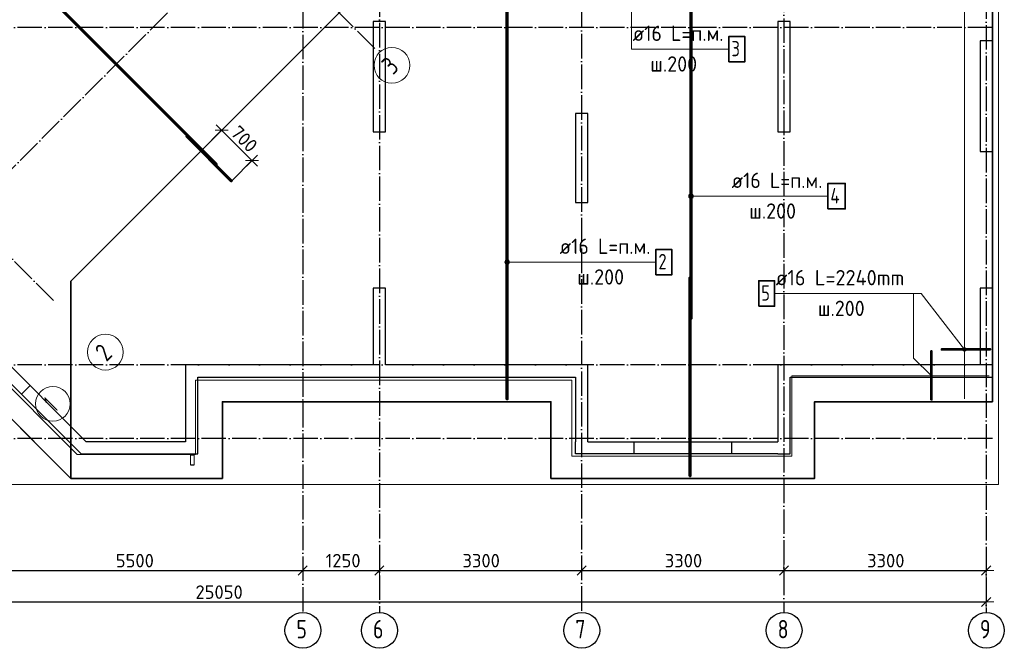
# Model space of a CAD drawing. Header units: millimetres. Extents: x -3483 to 105345, y -283423 to 72284.
# Tile 83 of 165: x 49283 to 65345, y -3417 to 6826. Entities that reach past the tile are written whole.
import ezdxf

# ---------------------------------------------------------------- set-up
doc = ezdxf.new("R2010")
doc.units = ezdxf.units.MM
doc.header["$PDMODE"] = 65
for name, pattern in [('______11', [500, 400, -50, 0, -50]), ('______2', [270, 200, -70]), ('______5', [1100, 800, -100, 100, -100])]:
    doc.linetypes.add(name, pattern=pattern)
for name, color, linetype, lineweight in [('Standard', 7, 'Continuous', 25), ('Арм.стержн. Арматура края', 96, 'Continuous', 35), ('Армирование стержнями_ общее', 40, 'Continuous', 35), ('Колонна (1)', 7, 'Continuous', 35), ('Колонна (2)', 7, 'Continuous', 35), ('Размерная линия_ общее', 7, 'Continuous', 13), ('Стальная конструкция_ общее', 7, 'Continuous', 25), ('Стена_ общее', 7, 'Continuous', 35), ('Фундамент_ общее', 7, 'Continuous', 35)]:
    doc.layers.add(name, color=color, linetype=linetype, lineweight=lineweight)
for name, color, linetype, lineweight, true_color in [('Арм.стержн.верхн.зоны У', 7, 'Continuous', 35, 0xecec00), ('Арм.стержн.верхн.зоны Х', 7, 'Continuous', 35, 0x0000c6), ('Арм.стержн.ниж.зоны У', 7, 'Continuous', 35, 0x00b300), ('Арм.стержн.ниж.зоны Х', 7, 'Continuous', 35, 0xc600c6), ('Осевая линия_ общее', 7, '______5', 13, 0xa0a0a0)]:
    doc.layers.add(name, color=color, linetype=linetype, lineweight=lineweight, true_color=true_color)
doc.styles.add('ISOCPEUR', font='ISOCPEUR')
doc.dimstyles.new('DIMSTYLE_4', dxfattribs={"dimtxt": 220, "dimasz": 250, "dimexe": 0, "dimexo": 0, "dimgap": 110, "dimtad": 2, "dimdec": 0, "dimrnd": 5, "dimzin": 12, "dimdsep": 46, "dimtxsty": 'ISOCPEUR', "dimblk1": 'ALL_ML_STRICH', "dimblk2": 'ALL_ML_STRICH', "dimsah": 1, "dimcen": 0, "dimclrd": 7, "dimclre": 256, "dimclrt": 7, "dimadec": 0, "dimazin": 0, "dimtfac": 1, "dimtdec": 0, "dimtix": 1, "dimtmove": 2, "dimatfit": 3, "dimfxl": 0, "dimtzin": 0, "dimlwd": 0, "dimlwe": -3, "dimarcsym": 0})

# ---------------------------------------------------------------- blocks, each defined once
blk = doc.blocks.new('СЛОЖНЫЙ_ОБЪЕКТ_1')
at = {"layer": 'Колонна (1)', "color": 9, "lineweight": -3, "true_color": 0xc7c7c7, "transparency": 33554687}
for p, q in [((55050, 6800), (55050, 5000)), ((55250, 6800), (55050, 6800)), ((55250, 5000), (55250, 6800)), ((61650, 6800), (61650, 5000)), ((61850, 6800), (61650, 6800)), ((61850, 5000), (61850, 6800)), ((64950, 6480), (64950, 4680)), ((65150, 6480), (64950, 6480)), ((65150, 4680), (65150, 6480)), ((55050, 5000), (55250, 5000)), ((61650, 5000), (61850, 5000)), ((64950, 4680), (65150, 4680))]:
    blk.add_line(p, q, dxfattribs=at)
at = {"layer": 'Колонна (2)', "color": 9, "lineweight": -3, "true_color": 0xc7c7c7, "transparency": 33554687}
for p, q in [((58350, 5300), (58350, 3850)), ((58550, 5300), (58350, 5300)), ((58550, 3850), (58550, 5300)), ((58350, 3850), (58550, 3850))]:
    blk.add_line(p, q, dxfattribs=at)
at = {"layer": 'Стена_ общее', "color": 9, "linetype": 'Continuous', "lineweight": -3, "true_color": 0xc7c7c7, "transparency": 33554687}
for p, q in [((50286, -250), (47397, 2639)), ((47680, 2639), (50368, -50)), ((55050, 2450), (55050, 1200)), ((55250, 2450), (55050, 2450)), ((55250, 1200), (55250, 2450)), ((64950, 2450), (64950, 1200)), ((65150, 2450), (64950, 2450)), ((65150, 1000), (65150, 2450)), ((51990, 1200), (51990, 1000)), ((55050, 1200), (51990, 1200)), ((58350, 1200), (55250, 1200)), ((58550, 1200), (58350, 1200)), ((58550, -50), (58550, 1200)), ((61650, 1200), (61650, 1000)), ((64950, 1200), (61650, 1200)), ((51990, 1000), (51990, -50)), ((52190, 1000), (58350, 1000)), ((52190, -250), (52190, 1000)), ((58350, 1000), (58350, -50)), ((61650, 1000), (61650, -50)), ((61850, -250), (61850, 1000)), ((61850, 1000), (64950, 1000)), ((64950, 1000), (65150, 1000)), ((51990, -50), (50368, -50)), ((58350, -250), (58350, -50)), ((58550, -50), (61650, -50)), ((50286, -250), (51990, -250)), ((51990, -250), (52190, -250)), ((61650, -250), (58350, -250)), ((61650, -250), (61850, -250))]:
    blk.add_line(p, q, dxfattribs=at)
at = {"layer": 'Стена_ общее', "color": 9, "linetype": '______2', "lineweight": -3, "true_color": 0xc7c7c7, "transparency": 33554687}
for p, q in [((49313, 722), (49455, 864)), ((59300, -50), (59300, -250)), ((60900, -250), (60900, -50))]:
    blk.add_line(p, q, dxfattribs=at)
blk = doc.blocks.new('ALL_ML_STRICH')
at = {"color": 0, "linetype": 'ByBlock', "lineweight": -2}
for p, q in [((-1, 0), (0.5, 0)), ((-0.3, -0.3), (0.3, 0.3)), ((0, -0.5), (0, 0.5))]:
    blk.add_line(p, q, dxfattribs=at)
blk = doc.blocks.new('*D704')
at = {"layer": 'DEFPOINTS', "color": 7, "linetype": 'Continuous', "lineweight": 13, "transparency": 33554687}
for p in [(48400, -1902), (53900, -2010), (48400, -2149)]:
    blk.add_point(p, dxfattribs=at)
at = {"layer": 'Размерная линия_ общее', "color": 253, "linetype": 'Continuous', "lineweight": -2, "true_color": 0xa0a0a0, "transparency": 33554687}
for p, q in [((48400, -2002), (48400, -2149)), ((53900, -2110), (53900, -2149))]:
    blk.add_line(p, q, dxfattribs=at)
at = {"layer": 'Размерная линия_ общее', "color": 7, "linetype": 'Continuous', "lineweight": -2, "transparency": 33554687}
blk.add_line((48400, -2149), (53900, -2149), dxfattribs=at)
at = {"layer": 'Размерная линия_ общее', "color": 7, "linetype": 'Continuous', "lineweight": 13, "transparency": 33554687, "xscale": 250, "yscale": 250, "zscale": 250, "rotation": 180}
blk.add_blockref('ALL_ML_STRICH', (48400, -2149), dxfattribs=at)
at = {"layer": 'Размерная линия_ общее', "color": 7, "linetype": 'Continuous', "lineweight": 13, "transparency": 33554687, "xscale": 250, "yscale": 250, "zscale": 250}
blk.add_blockref('ALL_ML_STRICH', (53900, -2149), dxfattribs=at)
at = {"layer": 'Размерная линия_ общее', "color": 7, "linetype": 'Continuous', "lineweight": 13, "transparency": 33554687, "insert": (51161, -1989), "char_height": 220, "width": 880, "attachment_point": 5, "style": 'ISOCPEUR'}
blk.add_mtext('\\A1;{5500}', dxfattribs=at)
blk = doc.blocks.new('*D705')
at = {"layer": 'DEFPOINTS', "color": 7, "linetype": 'Continuous', "lineweight": 13, "transparency": 33554687}
for p in [(53900, -2010), (55150, -2010), (53900, -2149)]:
    blk.add_point(p, dxfattribs=at)
at = {"layer": 'Размерная линия_ общее', "color": 253, "linetype": 'Continuous', "lineweight": -2, "true_color": 0xa0a0a0, "transparency": 33554687}
for p, q in [((53900, -2110), (53900, -2149)), ((55150, -2110), (55150, -2149))]:
    blk.add_line(p, q, dxfattribs=at)
at = {"layer": 'Размерная линия_ общее', "color": 7, "linetype": 'Continuous', "lineweight": -2, "transparency": 33554687}
blk.add_line((53900, -2149), (55150, -2149), dxfattribs=at)
at = {"layer": 'Размерная линия_ общее', "color": 7, "linetype": 'Continuous', "lineweight": 13, "transparency": 33554687, "xscale": 250, "yscale": 250, "zscale": 250, "rotation": 180}
blk.add_blockref('ALL_ML_STRICH', (53900, -2149), dxfattribs=at)
at = {"layer": 'Размерная линия_ общее', "color": 7, "linetype": 'Continuous', "lineweight": 13, "transparency": 33554687, "xscale": 250, "yscale": 250, "zscale": 250}
blk.add_blockref('ALL_ML_STRICH', (55150, -2149), dxfattribs=at)
at = {"layer": 'Размерная линия_ общее', "color": 7, "linetype": 'Continuous', "lineweight": 13, "transparency": 33554687, "insert": (54558, -1989), "char_height": 220, "width": 880, "attachment_point": 5, "style": 'ISOCPEUR'}
blk.add_mtext('\\A1;{1250}', dxfattribs=at)
blk = doc.blocks.new('*D706')
at = {"layer": 'DEFPOINTS', "color": 7, "linetype": 'Continuous', "lineweight": 13, "transparency": 33554687}
for p in [(55150, -2010), (55150, -2149), (58450, -2091)]:
    blk.add_point(p, dxfattribs=at)
at = {"layer": 'Размерная линия_ общее', "color": 253, "linetype": 'Continuous', "lineweight": -2, "true_color": 0xa0a0a0, "transparency": 33554687}
for p, q in [((55150, -2110), (55150, -2149)), ((58450, -2149), (58450, -2149))]:
    blk.add_line(p, q, dxfattribs=at)
at = {"layer": 'Размерная линия_ общее', "color": 7, "linetype": 'Continuous', "lineweight": -2, "transparency": 33554687}
blk.add_line((55150, -2149), (58450, -2149), dxfattribs=at)
at = {"layer": 'Размерная линия_ общее', "color": 7, "linetype": 'Continuous', "lineweight": 13, "transparency": 33554687, "xscale": 250, "yscale": 250, "zscale": 250, "rotation": 180}
blk.add_blockref('ALL_ML_STRICH', (55150, -2149), dxfattribs=at)
at = {"layer": 'Размерная линия_ общее', "color": 7, "linetype": 'Continuous', "lineweight": 13, "transparency": 33554687, "xscale": 250, "yscale": 250, "zscale": 250}
blk.add_blockref('ALL_ML_STRICH', (58450, -2149), dxfattribs=at)
at = {"layer": 'Размерная линия_ общее', "color": 7, "linetype": 'Continuous', "lineweight": 13, "transparency": 33554687, "insert": (56811, -1989), "char_height": 220, "width": 880, "attachment_point": 5, "style": 'ISOCPEUR'}
blk.add_mtext('\\A1;{3300}', dxfattribs=at)
blk = doc.blocks.new('*D707')
at = {"layer": 'DEFPOINTS', "color": 7, "linetype": 'Continuous', "lineweight": 13, "transparency": 33554687}
for p in [(61750, -1996), (58450, -2091), (58450, -2149)]:
    blk.add_point(p, dxfattribs=at)
at = {"layer": 'Размерная линия_ общее', "color": 253, "linetype": 'Continuous', "lineweight": -2, "true_color": 0xa0a0a0, "transparency": 33554687}
for p, q in [((58450, -2149), (58450, -2149)), ((61750, -2096), (61750, -2149))]:
    blk.add_line(p, q, dxfattribs=at)
at = {"layer": 'Размерная линия_ общее', "color": 7, "linetype": 'Continuous', "lineweight": -2, "transparency": 33554687}
blk.add_line((58450, -2149), (61750, -2149), dxfattribs=at)
at = {"layer": 'Размерная линия_ общее', "color": 7, "linetype": 'Continuous', "lineweight": 13, "transparency": 33554687, "xscale": 250, "yscale": 250, "zscale": 250, "rotation": 180}
blk.add_blockref('ALL_ML_STRICH', (58450, -2149), dxfattribs=at)
at = {"layer": 'Размерная линия_ общее', "color": 7, "linetype": 'Continuous', "lineweight": 13, "transparency": 33554687, "xscale": 250, "yscale": 250, "zscale": 250}
blk.add_blockref('ALL_ML_STRICH', (61750, -2149), dxfattribs=at)
at = {"layer": 'Размерная линия_ общее', "color": 7, "linetype": 'Continuous', "lineweight": 13, "transparency": 33554687, "insert": (60111, -1989), "char_height": 220, "width": 880, "attachment_point": 5, "style": 'ISOCPEUR'}
blk.add_mtext('\\A1;{3300}', dxfattribs=at)
blk = doc.blocks.new('*D708')
at = {"layer": 'DEFPOINTS', "color": 7, "linetype": 'Continuous', "lineweight": 13, "transparency": 33554687}
for p in [(61750, -1996), (65050, -1996), (61750, -2149)]:
    blk.add_point(p, dxfattribs=at)
at = {"layer": 'Размерная линия_ общее', "color": 253, "linetype": 'Continuous', "lineweight": -2, "true_color": 0xa0a0a0, "transparency": 33554687}
for p, q in [((61750, -2096), (61750, -2149)), ((65050, -2096), (65050, -2149))]:
    blk.add_line(p, q, dxfattribs=at)
at = {"layer": 'Размерная линия_ общее', "color": 7, "linetype": 'Continuous', "lineweight": -2, "transparency": 33554687}
blk.add_line((61750, -2149), (65050, -2149), dxfattribs=at)
at = {"layer": 'Размерная линия_ общее', "color": 7, "linetype": 'Continuous', "lineweight": 13, "transparency": 33554687, "xscale": 250, "yscale": 250, "zscale": 250, "rotation": 180}
blk.add_blockref('ALL_ML_STRICH', (61750, -2149), dxfattribs=at)
at = {"layer": 'Размерная линия_ общее', "color": 7, "linetype": 'Continuous', "lineweight": 13, "transparency": 33554687, "xscale": 250, "yscale": 250, "zscale": 250}
blk.add_blockref('ALL_ML_STRICH', (65050, -2149), dxfattribs=at)
at = {"layer": 'Размерная линия_ общее', "color": 7, "linetype": 'Continuous', "lineweight": 13, "transparency": 33554687, "insert": (63411, -1989), "char_height": 220, "width": 880, "attachment_point": 5, "style": 'ISOCPEUR'}
blk.add_mtext('\\A1;{3300}', dxfattribs=at)
blk = doc.blocks.new('*D709')
at = {"layer": 'DEFPOINTS', "color": 7, "linetype": 'Continuous', "lineweight": 13, "transparency": 33554687}
for p in [(40000, -2662), (40000, -2678), (65050, -2644)]:
    blk.add_point(p, dxfattribs=at)
at = {"layer": 'Размерная линия_ общее', "color": 253, "linetype": 'Continuous', "lineweight": -2, "true_color": 0xa0a0a0, "transparency": 33554687}
for p, q in [((40000, -2662), (40000, -2662)), ((65050, -2662), (65050, -2662))]:
    blk.add_line(p, q, dxfattribs=at)
at = {"layer": 'Размерная линия_ общее', "color": 7, "linetype": 'Continuous', "lineweight": -2, "transparency": 33554687}
blk.add_line((40000, -2662), (65050, -2662), dxfattribs=at)
at = {"layer": 'Размерная линия_ общее', "color": 7, "linetype": 'Continuous', "lineweight": 13, "transparency": 33554687, "xscale": 250, "yscale": 250, "zscale": 250, "rotation": 180}
blk.add_blockref('ALL_ML_STRICH', (40000, -2662), dxfattribs=at)
at = {"layer": 'Размерная линия_ общее', "color": 7, "linetype": 'Continuous', "lineweight": 13, "transparency": 33554687, "xscale": 250, "yscale": 250, "zscale": 250}
blk.add_blockref('ALL_ML_STRICH', (65050, -2662), dxfattribs=at)
at = {"layer": 'Размерная линия_ общее', "color": 7, "linetype": 'Continuous', "lineweight": 13, "transparency": 33554687, "insert": (52536, -2502), "char_height": 220, "width": 1100, "attachment_point": 5, "style": 'ISOCPEUR'}
blk.add_mtext('\\A1;{25050}', dxfattribs=at)
blk = doc.blocks.new('*D749')
at = {"layer": 'DEFPOINTS', "color": 7, "linetype": 'Continuous', "lineweight": 13, "transparency": 33554687}
for p in [(52244, 4692), (53072, 4530), (52739, 4197)]:
    blk.add_point(p, dxfattribs=at)
at = {"layer": 'Размерная линия_ общее', "color": 253, "linetype": 'Continuous', "lineweight": -2, "true_color": 0xa0a0a0, "transparency": 33554687}
for p, q in [((52258, 4706), (52577, 5025)), ((52753, 4211), (53072, 4530))]:
    blk.add_line(p, q, dxfattribs=at)
at = {"layer": 'Размерная линия_ общее', "color": 7, "linetype": 'Continuous', "lineweight": -2, "transparency": 33554687}
blk.add_line((53072, 4530), (52577, 5025), dxfattribs=at)
at = {"layer": 'Размерная линия_ общее', "color": 7, "linetype": 'Continuous', "lineweight": 13, "transparency": 33554687, "xscale": 250, "yscale": 250, "zscale": 250}
for p, rotation in [((52577, 5025), 135.0000000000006), ((53072, 4530), 315.0000000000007)]:
    blk.add_blockref('ALL_ML_STRICH', p, dxfattribs=dict(at, rotation=rotation))
at = {"layer": 'Размерная линия_ общее', "color": 7, "linetype": 'Continuous', "lineweight": 13, "transparency": 33554687, "insert": (52945, 4883), "char_height": 220, "width": 660, "attachment_point": 5, "rotation": 315, "style": 'ISOCPEUR'}
blk.add_mtext('\\A1;{700}', dxfattribs=at)
blk = doc.blocks.new('СЛОЖНЫЙ_ОБЪЕКТ_11')
at = {"layer": 'Армирование стержнями_ общее', "color": 7, "linetype": 'Continuous', "lineweight": 25, "transparency": 33554687}
for p in [(62052, 14500), (50120, -650)]:
    blk.add_line(p, (50120, 2568), dxfattribs=at)
blk = doc.blocks.new('СЛОЖНЫЙ_ОБЪЕКТ_12')
at = {"layer": 'Осевая линия_ общее', "color": 253, "linetype": '______11', "lineweight": -3, "true_color": 0xa0a0a0, "transparency": 33554687}
for p, q in [((46817, 2059), (63625, 18867)), ((55076, 6358), (47489, 13945)), ((49836, 2250), (48019, 4067))]:
    blk.add_line(p, q, dxfattribs=at)
at = {"layer": 'Осевая линия_ общее', "color": 7, "linetype": 'Continuous', "lineweight": 13, "transparency": 33554687}
for centre, radius in [((55355, 6083), 292), ((50681, 1409), 292), ((49825, 567), 282)]:
    blk.add_circle(centre, radius, dxfattribs=at)
at = {"layer": 'Осевая линия_ общее', "color": 7, "linetype": 'Continuous', "lineweight": 13, "transparency": 33554687, "char_height": 300, "attachment_point": 7, "rotation": 45, "style": 'ISOCPEUR'}
for s, insert, width in [('\\W0.78;3', (55373, 5916), 326.41), ('\\W0.78;2', (50699, 1242), 326.41), ('\\W0.56;1', (49864, 422), 233.33)]:
    blk.add_mtext(s, dxfattribs=dict(at, insert=insert, width=width))

msp = doc.modelspace()

# ---------------------------------------------------------------- hatches: boundary and pattern name
at = {"layer": 'Арм.стержн. Арматура края', "linetype": 'Continuous', "lineweight": 13, "transparency": 33554687}
for points in [[(64693.3, 1483.6), (64669.6, 1465.1), (64667.8, 1449.9)], [(64693.3, 1483.6), (64667.8, 1449.9), (64708.4, 1481.7)], [(64708.4, 1481.7), (64667.8, 1449.9), (64673.7, 1435.5)], [(64669.6, 1465.1), (64693.3, 1483.6), (64678.9, 1477.6)], [(64708.4, 1481.7), (64673.7, 1435.5), (64721, 1472.5)], [(64721, 1472.5), (64673.7, 1435.5), (64686.2, 1426.3)], [(64721, 1472.5), (64686.2, 1426.3), (64726.9, 1458.1)], [(64726.9, 1458.1), (64686.2, 1426.3), (64701.4, 1424.4)], [(64726.9, 1458.1), (64701.4, 1424.4), (64725, 1442.9)], [(64725, 1442.9), (64701.4, 1424.4), (64715.8, 1430.4)]]:
    msp.add_hatch(color=7, dxfattribs=at).paths.add_polyline_path(points)
at = {"layer": 'Арм.стержн.верхн.зоны У', "linetype": 'Continuous', "lineweight": 13, "transparency": 33554687}
for points in [[(60202.7, 3931.4), (60202.7, 3968.9), (60197.4, 3950.1)], [(60216.2, 3917.9), (60216.2, 3982.4), (60202.7, 3968.9)], [(60216.2, 3917.9), (60202.7, 3968.9), (60202.7, 3931.4)], [(60234.9, 3912.6), (60234.9, 3987.6), (60216.2, 3982.4)], [(60234.9, 3912.6), (60216.2, 3982.4), (60216.2, 3917.9)], [(60253.7, 3917.9), (60253.7, 3982.4), (60234.9, 3987.6)], [(60253.7, 3917.9), (60234.9, 3987.6), (60234.9, 3912.6)], [(60267.2, 3931.4), (60267.2, 3968.9), (60253.7, 3982.4)], [(60267.2, 3931.4), (60253.7, 3982.4), (60253.7, 3917.9)], [(60267.2, 3968.9), (60267.2, 3931.4), (60272.4, 3950.1)]]:
    msp.add_hatch(color=7, dxfattribs=at).paths.add_polyline_path(points)
at = {"layer": 'Арм.стержн.ниж.зоны У', "linetype": 'Continuous', "lineweight": 13, "transparency": 33554687}
for points in [[(57202.7, 2857.3), (57202.7, 2894.8), (57197.4, 2876.1)], [(57216.2, 2843.8), (57216.2, 2908.3), (57202.7, 2894.8)], [(57216.2, 2843.8), (57202.7, 2894.8), (57202.7, 2857.3)], [(57234.9, 2838.6), (57234.9, 2913.6), (57216.2, 2908.3)], [(57234.9, 2838.6), (57216.2, 2908.3), (57216.2, 2843.8)], [(57253.7, 2843.8), (57253.7, 2908.3), (57234.9, 2913.6)], [(57253.7, 2843.8), (57234.9, 2913.6), (57234.9, 2838.6)], [(57267.2, 2857.3), (57267.2, 2894.8), (57253.7, 2908.3)], [(57267.2, 2857.3), (57253.7, 2908.3), (57253.7, 2843.8)], [(57267.2, 2894.8), (57267.2, 2857.3), (57272.4, 2876.1)]]:
    msp.add_hatch(color=7, dxfattribs=at).paths.add_polyline_path(points)

# ---------------------------------------------------------------- linework, layer by layer
at = {"layer": 'Standard', "color": 7, "linetype": 'Continuous', "lineweight": 13, "transparency": 33554687}
for points in [[(39250, -750), (65250, -750), (65250, 46690), (39250, 46690), (39250, -750)], [(64697.3, 650), (64697.3, 14100), (61855.2, 14100), (60374.6, 15580.6), (61750, 16955.9), (56729.5, 21976.4), (55350.7, 20597.5), (54127.4, 21820.8), (54127.4, 31582)], [(40977.4, 28292), (40977.4, 21912), (39767.4, 21912), (39767.4, 18342), (40987.4, 18342), (40987.4, 12382), (39671, 12382), (39671, 10305.6), (42591.4, 7385.3), (43468.2, 8262.1), (48255.3, 3475), (47371.4, 2591.1), (50221.1, -258.6), (52151.1, -258.6), (52151.1, 951.4), (58291.1, 951.4), (58291.1, -288.6), (61881.1, -288.6), (61881.1, 1021.4), (65100, 1021.4)], [(64156, 1021.4), (63866.1, 1311.3), (63866.1, 2364.2)]]:
    msp.add_lwpolyline(points, dxfattribs=at)
at = {"layer": 'Арм.стержн. Арматура края', "color": 7, "linetype": 'Continuous', "lineweight": 13, "transparency": 33554687}
for p, q in [((61596.2, 2364.2), (63986.2, 2364.2)), ((63986.2, 2364.2), (64697.3, 1454)), ((64678.9, 1477.6), (64678.9, 1477.6)), ((64721, 1472.5), (64721, 1472.5)), ((64673.7, 1435.5), (64673.7, 1435.5)), ((64715.8, 1430.4), (64715.8, 1430.4))]:
    msp.add_line(p, q, dxfattribs=at)
at = {"layer": 'Арм.стержн. Арматура края', "color": 7, "linetype": 'Continuous', "lineweight": 35, "transparency": 33554687}
for points in [[(61337.8, 2155.9), (61596.2, 2155.9), (61596.2, 2572.6), (61337.8, 2572.6), (61337.8, 2155.9)], [(65120, 1446), (64320, 1446), (64320, 1462), (65120, 1462), (65120, 1446)], [(64148, 630), (64148, 1430), (64164, 1430), (64164, 630), (64148, 630)]]:
    msp.add_lwpolyline(points, dxfattribs=at)
at = {"layer": 'Арм.стержн. Арматура края', "color": 7, "linetype": 'Continuous', "lineweight": 13, "transparency": 33554687}
msp.add_circle((64697.3, 1454), 30, dxfattribs=at)
at = {"layer": 'Арм.стержн.верхн.зоны У', "color": 7, "linetype": 'Continuous', "lineweight": 13, "transparency": 33554687}
for p, q in [((60197.4, 3950.1), (60197.4, 3950.1)), ((60234.9, 3987.6), (60234.9, 3987.6)), ((60876.4, 3950.1), (60234.9, 3950.1)), ((60234.9, 3912.6), (60234.9, 3912.6)), ((60272.4, 3950.1), (60272.4, 3950.1)), ((60876.4, 3950.1), (62466.4, 3950.1))]:
    msp.add_line(p, q, dxfattribs=at)
at = {"layer": 'Арм.стержн.верхн.зоны У', "color": 52, "linetype": 'Continuous', "lineweight": 35, "transparency": 33554687}
for points in [[(62316.9, 16837.3), (56695.4, 22458.8), (55394.4, 21157.7), (54500, 22052), (42567.8, 10119.9), (39350, 10119.9), (42567.4, 6902.4), (43451.3, 7786.3), (47715.2, 3522.4), (46831.3, 2638.6), (50119.9, -650), (50119.9, 2567.8), (62052, 14500), (61015.9, 15536.2), (62316.9, 16837.3)], [(50119.9, 2567.8), (50119.9, -650), (52590, -650), (52590, 600), (57950, 600), (57950, -650), (62250, -650), (62250, 600), (65150, 600), (65150, 14500), (62052, 14500), (50119.9, 2567.8)]]:
    msp.add_lwpolyline(points, dxfattribs=at)
at = {"layer": 'Арм.стержн.верхн.зоны У', "color": 7, "linetype": 'Continuous', "lineweight": 50, "transparency": 33554687}
for points in [[(60242.9, 13672.8), (60242.9, 1956.8), (60226.9, 1956.8), (60226.9, 13672.8), (60242.9, 13672.8)], [(60226.9, 2626.8), (60226.9, -610), (60210.9, -610), (60210.9, 2626.8), (60226.9, 2626.8)]]:
    msp.add_lwpolyline(points, dxfattribs=at)
at = {"layer": 'Арм.стержн.верхн.зоны У', "color": 7, "linetype": 'Continuous', "lineweight": 35, "transparency": 33554687}
msp.add_lwpolyline([(62466.4, 3741.8), (62749.7, 3741.8), (62749.7, 4158.5), (62466.4, 4158.5), (62466.4, 3741.8)], dxfattribs=at)
at = {"layer": 'Арм.стержн.верхн.зоны У', "color": 7, "linetype": 'Continuous', "lineweight": 13, "transparency": 33554687}
msp.add_circle((60234.9, 3950.1), 37.5, dxfattribs=at)
at = {"layer": 'Арм.стержн.верхн.зоны Х', "color": 7, "linetype": 'Continuous', "lineweight": 13, "transparency": 33554687}
for q in [(59263, 7625), (60853, 6346.9)]:
    msp.add_line((59263, 6346.9), q, dxfattribs=at)
at = {"layer": 'Арм.стержн.верхн.зоны Х', "color": 52, "linetype": 'Continuous', "lineweight": 35, "transparency": 33554687}
for points in [[(62316.9, 16837.3), (56695.4, 22458.8), (55394.4, 21157.7), (54500, 22052), (42567.8, 10119.9), (39350, 10119.9), (42567.4, 6902.4), (43451.3, 7786.3), (47715.2, 3522.4), (46831.3, 2638.6), (50119.9, -650), (50119.9, 2567.8), (62052, 14500), (61015.9, 15536.2), (62316.9, 16837.3)], [(50119.9, 2567.8), (50119.9, -650), (52590, -650), (52590, 600), (57950, 600), (57950, -650), (62250, -650), (62250, 600), (65150, 600), (65150, 14500), (62052, 14500), (50119.9, 2567.8)]]:
    msp.add_lwpolyline(points, dxfattribs=at)
at = {"layer": 'Арм.стержн.верхн.зоны Х', "color": 7, "linetype": 'Continuous', "lineweight": 35, "transparency": 33554687}
msp.add_lwpolyline([(60853, 6138.5), (61111.4, 6138.5), (61111.4, 6555.2), (60853, 6555.2), (60853, 6138.5)], dxfattribs=at)
at = {"layer": 'Арм.стержн.ниж.зоны У', "color": 7, "linetype": 'Continuous', "lineweight": 13, "transparency": 33554687}
for p, q in [((57234.9, 2913.6), (57234.9, 2913.6)), ((57197.4, 2876.1), (57197.4, 2876.1)), ((58071.3, 2876.1), (57234.9, 2876.1)), ((57234.9, 2838.6), (57234.9, 2838.6)), ((57272.4, 2876.1), (57272.4, 2876.1)), ((58071.3, 2876.1), (59661.3, 2876.1))]:
    msp.add_line(p, q, dxfattribs=at)
at = {"layer": 'Арм.стержн.ниж.зоны У', "color": 52, "linetype": 'Continuous', "lineweight": 35, "transparency": 33554687}
for points in [[(62316.9, 16837.3), (56695.4, 22458.8), (55394.4, 21157.7), (54500, 22052), (42567.8, 10119.9), (39350, 10119.9), (42567.4, 6902.4), (43451.3, 7786.3), (47715.2, 3522.4), (46831.3, 2638.6), (50119.9, -650), (50119.9, 2567.8), (62052, 14500), (61015.9, 15536.2), (62316.9, 16837.3)], [(50119.9, 2567.8), (50119.9, -650), (52590, -650), (52590, 600), (57950, 600), (57950, -650), (62250, -650), (62250, 600), (65150, 600), (65150, 14500), (62052, 14500), (50119.9, 2567.8)]]:
    msp.add_lwpolyline(points, dxfattribs=at)
at = {"layer": 'Арм.стержн.ниж.зоны У', "color": 7, "linetype": 'Continuous', "lineweight": 50, "transparency": 33554687}
for points in [[(44213.7, 12755.7), (52498.2, 4471.2), (52486.9, 4459.9), (44202.4, 12744.4), (44213.7, 12755.7)], [(57242.9, 10672.8), (57242.9, 640), (57226.9, 640), (57226.9, 10672.8), (57242.9, 10672.8)], [(52013.1, 4933.7), (52744.4, 4202.4), (52733.1, 4191.1), (52001.8, 4922.4), (52013.1, 4933.7)]]:
    msp.add_lwpolyline(points, dxfattribs=at)
at = {"layer": 'Арм.стержн.ниж.зоны У', "color": 7, "linetype": 'Continuous', "lineweight": 35, "transparency": 33554687}
msp.add_lwpolyline([(59661.3, 2667.8), (59919.7, 2667.8), (59919.7, 3084.4), (59661.3, 3084.4), (59661.3, 2667.8)], dxfattribs=at)
at = {"layer": 'Арм.стержн.ниж.зоны У', "color": 7, "linetype": 'Continuous', "lineweight": 13, "transparency": 33554687}
msp.add_circle((57234.9, 2876.1), 37.5, dxfattribs=at)
at = {"layer": 'Арм.стержн.ниж.зоны Х', "color": 52, "linetype": 'Continuous', "lineweight": 35, "transparency": 33554687}
for points in [[(62316.9, 16837.3), (56695.4, 22458.8), (55394.4, 21157.7), (54500, 22052), (42567.8, 10119.9), (39350, 10119.9), (42567.4, 6902.4), (43451.3, 7786.3), (47715.2, 3522.4), (46831.3, 2638.6), (50119.9, -650), (50119.9, 2567.8), (62052, 14500), (61015.9, 15536.2), (62316.9, 16837.3)], [(50119.9, 2567.8), (50119.9, -650), (52590, -650), (52590, 600), (57950, 600), (57950, -650), (62250, -650), (62250, 600), (65150, 600), (65150, 14500), (62052, 14500), (50119.9, 2567.8)]]:
    msp.add_lwpolyline(points, dxfattribs=at)
at = {"layer": 'Осевая линия_ общее', "color": 253, "linetype": '______11', "lineweight": -3, "true_color": 0xa0a0a0, "transparency": 33554687}
for p, q in [((53900, 46590), (53900, -2827.9)), ((55150, 40780), (55150, -2827.9)), ((58450, 21600), (58450, -2827.9)), ((61750, 17850), (61750, -2827.9)), ((65050, 14740), (65050, -2827.9)), ((65150, 6700), (37142.2, 6700)), ((65150, 1200), (37142.2, 1200)), ((65150, 0), (37142.2, 0))]:
    msp.add_line(p, q, dxfattribs=at)
at = {"layer": 'Осевая линия_ общее', "color": 7, "linetype": 'Continuous', "lineweight": -3, "transparency": 33554687}
for centre in [(53902.4, -3124.6), (55152.4, -3124.6), (58452.4, -3124.6), (61752.4, -3124.6), (65052.4, -3124.6)]:
    msp.add_circle(centre, 292.4, dxfattribs=at)
at = {"layer": 'Стальная конструкция_ общее', "color": 253, "linetype": '______2', "lineweight": 18, "true_color": 0xababab, "transparency": 33554687}
for p, q in [((52070, -426.9), (52070, -270)), ((52070, -270), (52130, -270)), ((52070, -426.9), (52070, -270)), ((52070, -270), (52130, -270)), ((52130, -270), (52130, -426.9)), ((52130, -270), (52130, -426.9))]:
    msp.add_line(p, q, dxfattribs=at)
at = {"layer": 'Стальная конструкция_ общее', "color": 7, "linetype": 'Continuous', "lineweight": 25, "transparency": 33554687}
for p, q in [((52070, -430), (52070, -426.9)), ((52070, -426.9), (52130, -426.9)), ((52070, -430), (52070, -426.9)), ((52070, -426.9), (52130, -426.9)), ((52070, -430), (52130, -430)), ((52070, -430), (52130, -430)), ((52130, -426.9), (52130, -430)), ((52130, -426.9), (52130, -430))]:
    msp.add_line(p, q, dxfattribs=at)
at = {"layer": 'Фундамент_ общее', "color": 7, "lineweight": 25, "transparency": 33554687}
for p, q in [((65150, 14500), (65150, 600)), ((50119.9, -650), (46831.3, 2638.6)), ((52590, 600), (52590, -650)), ((57950, 600), (52590, 600)), ((57950, -650), (57950, 600)), ((62250, 600), (62250, -650)), ((65150, 600), (62250, 600)), ((52590, -650), (50119.9, -650)), ((62250, -650), (57950, -650))]:
    msp.add_line(p, q, dxfattribs=at)
at = {"layer": 'Фундамент_ общее', "color": 7, "linetype": 'Continuous', "lineweight": 25, "transparency": 33554687}
for p, q in [((65150, 14500), (65150, 600)), ((50119.9, -650), (46831.3, 2638.6)), ((52590, 600), (52590, -650)), ((57950, 600), (52590, 600)), ((57950, -650), (57950, 600)), ((62250, 600), (62250, -650)), ((65150, 600), (62250, 600)), ((52590, -650), (50119.9, -650)), ((62250, -650), (57950, -650))]:
    msp.add_line(p, q, dxfattribs=at)

# ---------------------------------------------------------------- block references
at = {"layer": 'Армирование стержнями_ общее', "color": 7, "linetype": 'Continuous', "lineweight": 25, "transparency": 33554687}
msp.add_blockref('СЛОЖНЫЙ_ОБЪЕКТ_11', (0, 0), dxfattribs=at)
at = {"layer": 'Осевая линия_ общее', "color": 253, "linetype": '______11', "lineweight": -3, "true_color": 0xa0a0a0, "transparency": 33554687}
msp.add_blockref('СЛОЖНЫЙ_ОБЪЕКТ_12', (0, 0), dxfattribs=at)
at = {"layer": 'Стена_ общее', "color": 9, "linetype": 'Continuous', "lineweight": -3, "true_color": 0xc7c7c7, "transparency": 33554687}
msp.add_blockref('СЛОЖНЫЙ_ОБЪЕКТ_1', (0, 0), dxfattribs=at)

# ---------------------------------------------------------------- texts
at = {"layer": 'Арм.стержн. Арматура края', "color": 7, "linetype": 'Continuous', "lineweight": 25, "transparency": 33554687, "char_height": 250, "attachment_point": 7, "style": 'ISOCPEUR'}
for s, insert, width in [('\\W0.96;ø16 L=2240mm ', (61616.2, 2497.6), 2468.874), ('\\W0.78;5', (61379.5, 2247.6), 272.006), ('\\W0.95;ш.200 ', (62303.7, 1997.6), 1093.33)]:
    msp.add_mtext(s, dxfattribs=dict(at, insert=insert, width=width))
at = {"layer": 'Арм.стержн.верхн.зоны У', "color": 7, "linetype": 'Continuous', "lineweight": 25, "transparency": 33554687, "char_height": 250, "attachment_point": 7, "style": 'ISOCPEUR'}
for s, insert, width in [('\\W0.94;ø16 L=п.м.', (60896.4, 4083.5), 1666.526), ('\\W0.80;4', (62508.1, 3833.5), 299.861), ('\\W0.95;ш.200 ', (61183.9, 3583.5), 1093.33)]:
    msp.add_mtext(s, dxfattribs=dict(at, insert=insert, width=width))
at = {"layer": 'Арм.стержн.верхн.зоны Х', "color": 7, "linetype": 'Continuous', "lineweight": 25, "transparency": 33554687, "char_height": 250, "attachment_point": 7, "style": 'ISOCPEUR'}
for s, insert, width in [('\\W0.94;ø16 L=п.м.', (59283, 6480.2), 1666.526), ('\\W0.78;3', (60894.7, 6230.2), 272.006), ('\\W0.95;ш.200 ', (59570.5, 5980.2), 1093.33)]:
    msp.add_mtext(s, dxfattribs=dict(at, insert=insert, width=width))
at = {"layer": 'Арм.стержн.ниж.зоны У', "color": 7, "linetype": 'Continuous', "lineweight": 25, "transparency": 33554687, "char_height": 250, "attachment_point": 7, "style": 'ISOCPEUR'}
for s, insert, width in [('\\W0.94;ø16 L=п.м.', (58091.3, 3009.4), 1666.526), ('\\W0.78;2', (59703, 2759.4), 272.006), ('\\W0.95;ш.200 ', (58378.8, 2509.4), 1093.33)]:
    msp.add_mtext(s, dxfattribs=dict(at, insert=insert, width=width))
at = {"layer": 'Осевая линия_ общее', "color": 7, "linetype": 'Continuous', "lineweight": -3, "transparency": 33554687, "char_height": 300, "width": 326.407, "attachment_point": 7, "style": 'ISOCPEUR'}
for s, insert in [('\\W0.78;5', (53797.4, -3255.1)), ('\\W0.78;6', (55047.4, -3255.1)), ('\\W0.78;7', (58347.4, -3255.1)), ('\\W0.78;8', (61647.4, -3255.1)), ('\\W0.78;9', (64947.4, -3255.1))]:
    msp.add_mtext(s, dxfattribs=dict(at, insert=insert))

# ---------------------------------------------------------------- dimensions: what is measured, and where the dimension line sits
at = {"layer": 'Размерная линия_ общее', "color": 7, "linetype": 'Continuous', "lineweight": 13, "transparency": 33554687}
dim = msp.add_linear_dim(base=(52577, 5025), p1=(52752.9, 4210.9), p2=(52257.9, 4705.9), angle=135, dimstyle='DIMSTYLE_4', override={"dimpost": '<>', "dimclrd": 7, "dimclre": 253, "dimclrt": 7, "dimlwd": 0, "dimlwe": 65533}, dxfattribs=at)
dim.commit()
dim.dimension.update_dxf_attribs({"geometry": '*D749', "text_midpoint": (52945.4, 4882.8), "dimtype": 160})
for base, p1, p2, picture, middle in [((53900, -2148.8), (48400, -2001.6), (53900, -2110), '*D704', (51161, -1988.8)), ((55150, -2148.8), (53900, -2110), (55150, -2110), '*D705', (54558, -1988.8)), ((58450, -2148.8), (55150, -2110), (58450, -2148.8), '*D706', (56811, -1988.8)), ((61750, -2148.8), (58450, -2148.8), (61750, -2096.4), '*D707', (60111, -1988.8)), ((65050, -2148.8), (61750, -2096.4), (65050, -2096.4), '*D708', (63411, -1988.8)), ((65050, -2662.1), (40000, -2662.1), (65050, -2662.1), '*D709', (52536, -2502.1))]:
    dim = msp.add_linear_dim(base=base, p1=p1, p2=p2, dimstyle='DIMSTYLE_4', override={"dimpost": '<>', "dimclrd": 7, "dimclre": 253, "dimclrt": 7, "dimlwd": 0, "dimlwe": 65533}, dxfattribs=at)
    dim.commit()
    dim.dimension.update_dxf_attribs({"geometry": picture, "text_midpoint": middle, "dimtype": 160})

doc.saveas('drawing.dxf')
